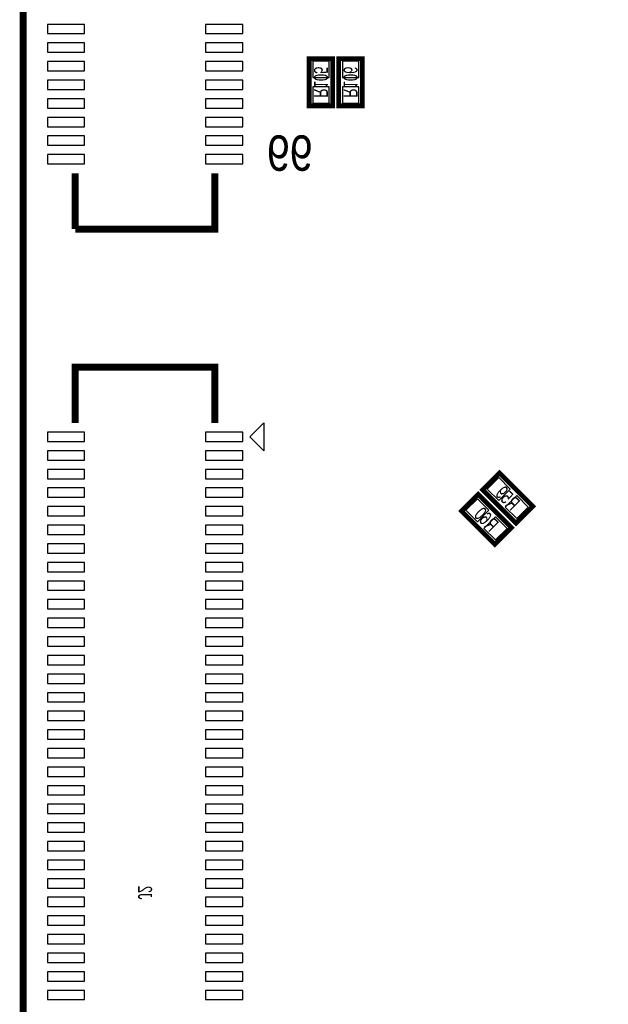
# Model space of a CAD drawing. Extents: x -0.1 to 52.1, y -0.1 to 72.1.
# Tile 2 of 7: x -0.1 to 12.6, y 20.8 to 42. Entities that reach past the tile are written whole.
import ezdxf
from ezdxf.enums import TextEntityAlignment as Align

# ---------------------------------------------------------------- set-up
doc = ezdxf.new("R2010")
doc.units = 0
for name, color, linetype in [('BG_OUTLINE', 12, 'CONTINUOUS'), ('PG_SILKSCREEN_BOTTOM', 150, 'CONTINUOUS'), ('PIN_BOTTOM', 202, 'CONTINUOUS'), ('RD_SILKSCREEN_BOTTOM', 122, 'CONTINUOUS')]:
    doc.layers.add(name, color=color, linetype=linetype)

msp = doc.modelspace()

# ---------------------------------------------------------------- linework, layer by layer
at = {"layer": 'BG_OUTLINE', "const_width": 0.1524}
msp.add_lwpolyline([(48.999902, 72.00011, -0.414214), (51.999896, 69.000116), (51.999896, 2.999994, -0.414214), (48.999902, 0), (2.999994, 0, -0.414214), (0, 2.999994), (0, 69.000116, -0.414214), (2.999994, 72.00011), (48.999902, 72.00011)], format="xyb", dxfattribs=at)
at = {"layer": 'PG_SILKSCREEN_BOTTOM'}
for points, const_width in [([(6.652006, 41.148), (6.652006, 40.132), (6.144006, 40.132), (6.144006, 41.148), (6.652006, 41.148)], 0.1016), ([(7.287006, 41.148), (7.287006, 40.132), (6.779006, 40.132), (6.779006, 41.148), (7.287006, 41.148)], 0.1016), ([(1.11887, 37.483796), (1.11887, 38.683692)], 0.150114), ([(4.119118, 38.683692), (4.119118, 37.483796), (1.11887, 37.483796)], 0.150114), ([(1.11887, 33.316164), (1.11887, 34.51606), (4.119118, 34.51606), (4.119118, 33.316164)], 0.150114), ([(10.231628, 32.237934), (10.94994, 31.519622), (10.590784, 31.160466), (9.872472, 31.878778), (10.231628, 32.237934)], 0.1016), ([(10.133584, 30.703266), (9.415272, 31.421578), (9.774428, 31.780734), (10.49274, 31.062422), (10.133584, 30.703266)], 0.1016)]:
    msp.add_lwpolyline(points, dxfattribs=dict(at, const_width=const_width))
msp.add_lwpolyline([(5.1689, 33.316164), (5.1689, 32.716216), (4.868926, 33.01619)], close=True, dxfattribs=at)
at = {"layer": 'PIN_BOTTOM'}
for points in [[(1.319022, 41.883711), (0.518922, 41.883711), (0.518922, 41.683813), (1.319022, 41.683813)], [(4.719066, 41.883711), (3.918966, 41.883711), (3.918966, 41.683813), (4.719066, 41.683813)], [(1.319022, 41.483661), (0.518922, 41.483661), (0.518922, 41.283763), (1.319022, 41.283763)], [(4.719066, 41.483661), (3.918966, 41.483661), (3.918966, 41.283763), (4.719066, 41.283763)], [(1.319022, 41.083611), (0.518922, 41.083611), (0.518922, 40.883713), (1.319022, 40.883713)], [(4.719066, 41.083611), (3.918966, 41.083611), (3.918966, 40.883713), (4.719066, 40.883713)], [(6.573012, 41.090088), (6.223, 41.090088), (6.223, 40.740076), (6.573012, 40.740076)], [(7.208012, 41.090088), (6.858, 41.090088), (6.858, 40.740076), (7.208012, 40.740076)], [(1.319022, 40.683815), (0.518922, 40.683815), (0.518922, 40.483917), (1.319022, 40.483917)], [(4.719066, 40.683815), (3.918966, 40.683815), (3.918966, 40.483917), (4.719066, 40.483917)], [(6.573012, 40.539924), (6.223, 40.539924), (6.223, 40.189912), (6.573012, 40.189912)], [(7.208012, 40.539924), (6.858, 40.539924), (6.858, 40.189912), (7.208012, 40.189912)], [(1.319022, 40.283765), (0.518922, 40.283765), (0.518922, 40.083867), (1.319022, 40.083867)], [(4.719066, 40.283765), (3.918966, 40.283765), (3.918966, 40.083867), (4.719066, 40.083867)], [(1.319022, 39.883715), (0.518922, 39.883715), (0.518922, 39.683817), (1.319022, 39.683817)], [(4.719066, 39.883715), (3.918966, 39.883715), (3.918966, 39.683817), (4.719066, 39.683817)], [(1.319022, 39.483665), (0.518922, 39.483665), (0.518922, 39.283767), (1.319022, 39.283767)], [(4.719066, 39.483665), (3.918966, 39.483665), (3.918966, 39.283767), (4.719066, 39.283767)], [(1.319022, 39.083615), (0.518922, 39.083615), (0.518922, 38.883717), (1.319022, 38.883717)], [(4.719066, 39.083615), (3.918966, 39.083615), (3.918966, 38.883717), (4.719066, 38.883717)], [(1.319022, 33.116139), (0.518922, 33.116139), (0.518922, 32.916241), (1.319022, 32.916241)], [(4.719066, 33.116139), (3.918966, 33.116139), (3.918966, 32.916241), (4.719066, 32.916241)], [(1.319022, 32.716089), (0.518922, 32.716089), (0.518922, 32.516191), (1.319022, 32.516191)], [(4.719066, 32.716089), (3.918966, 32.716089), (3.918966, 32.516191), (4.719066, 32.516191)], [(1.319022, 32.316039), (0.518922, 32.316039), (0.518922, 32.116141), (1.319022, 32.116141)], [(4.719066, 32.316039), (3.918966, 32.316039), (3.918966, 32.116141), (4.719066, 32.116141)], [(10.216642, 32.14126), (9.969146, 31.893764), (10.216642, 31.646268), (10.464138, 31.893764)], [(1.319022, 31.915989), (0.518922, 31.915989), (0.518922, 31.716091), (1.319022, 31.716091)], [(4.719066, 31.915989), (3.918966, 31.915989), (3.918966, 31.716091), (4.719066, 31.716091)], [(10.60577, 31.752132), (10.358274, 31.504636), (10.60577, 31.25714), (10.853266, 31.504636)], [(9.759442, 31.189068), (10.006938, 31.436564), (9.759442, 31.68406), (9.511946, 31.436564)], [(1.319022, 31.515939), (0.518922, 31.515939), (0.518922, 31.316041), (1.319022, 31.316041)], [(4.719066, 31.515939), (3.918966, 31.515939), (3.918966, 31.316041), (4.719066, 31.316041)], [(10.14857, 30.79994), (10.396066, 31.047436), (10.14857, 31.294932), (9.901074, 31.047436)], [(1.319022, 31.116143), (0.518922, 31.116143), (0.518922, 30.916245), (1.319022, 30.916245)], [(4.719066, 31.116143), (3.918966, 31.116143), (3.918966, 30.916245), (4.719066, 30.916245)], [(1.319022, 30.716093), (0.518922, 30.716093), (0.518922, 30.516195), (1.319022, 30.516195)], [(4.719066, 30.716093), (3.918966, 30.716093), (3.918966, 30.516195), (4.719066, 30.516195)], [(1.319022, 30.316043), (0.518922, 30.316043), (0.518922, 30.116145), (1.319022, 30.116145)], [(4.719066, 30.316043), (3.918966, 30.316043), (3.918966, 30.116145), (4.719066, 30.116145)], [(1.319022, 29.915993), (0.518922, 29.915993), (0.518922, 29.716095), (1.319022, 29.716095)], [(4.719066, 29.915993), (3.918966, 29.915993), (3.918966, 29.716095), (4.719066, 29.716095)], [(1.319022, 29.515943), (0.518922, 29.515943), (0.518922, 29.316045), (1.319022, 29.316045)], [(4.719066, 29.515943), (3.918966, 29.515943), (3.918966, 29.316045), (4.719066, 29.316045)], [(1.319022, 29.116147), (0.518922, 29.116147), (0.518922, 28.916249), (1.319022, 28.916249)], [(4.719066, 29.116147), (3.918966, 29.116147), (3.918966, 28.916249), (4.719066, 28.916249)], [(1.319022, 28.716097), (0.518922, 28.716097), (0.518922, 28.516199), (1.319022, 28.516199)], [(4.719066, 28.716097), (3.918966, 28.716097), (3.918966, 28.516199), (4.719066, 28.516199)], [(1.319022, 28.316047), (0.518922, 28.316047), (0.518922, 28.116149), (1.319022, 28.116149)], [(4.719066, 28.316047), (3.918966, 28.316047), (3.918966, 28.116149), (4.719066, 28.116149)], [(1.319022, 27.915997), (0.518922, 27.915997), (0.518922, 27.716099), (1.319022, 27.716099)], [(4.719066, 27.915997), (3.918966, 27.915997), (3.918966, 27.716099), (4.719066, 27.716099)], [(1.319022, 27.515947), (0.518922, 27.515947), (0.518922, 27.316049), (1.319022, 27.316049)], [(4.719066, 27.515947), (3.918966, 27.515947), (3.918966, 27.316049), (4.719066, 27.316049)], [(1.319022, 27.116151), (0.518922, 27.116151), (0.518922, 26.916253), (1.319022, 26.916253)], [(4.719066, 27.116151), (3.918966, 27.116151), (3.918966, 26.916253), (4.719066, 26.916253)], [(1.319022, 26.716101), (0.518922, 26.716101), (0.518922, 26.516203), (1.319022, 26.516203)], [(4.719066, 26.716101), (3.918966, 26.716101), (3.918966, 26.516203), (4.719066, 26.516203)], [(1.319022, 26.316051), (0.518922, 26.316051), (0.518922, 26.116153), (1.319022, 26.116153)], [(4.719066, 26.316051), (3.918966, 26.316051), (3.918966, 26.116153), (4.719066, 26.116153)], [(1.319022, 25.916001), (0.518922, 25.916001), (0.518922, 25.716103), (1.319022, 25.716103)], [(4.719066, 25.916001), (3.918966, 25.916001), (3.918966, 25.716103), (4.719066, 25.716103)], [(1.319022, 25.515951), (0.518922, 25.515951), (0.518922, 25.316053), (1.319022, 25.316053)], [(4.719066, 25.515951), (3.918966, 25.515951), (3.918966, 25.316053), (4.719066, 25.316053)], [(1.319022, 25.116155), (0.518922, 25.116155), (0.518922, 24.916257), (1.319022, 24.916257)], [(4.719066, 25.116155), (3.918966, 25.116155), (3.918966, 24.916257), (4.719066, 24.916257)], [(1.319022, 24.716105), (0.518922, 24.716105), (0.518922, 24.516207), (1.319022, 24.516207)], [(4.719066, 24.716105), (3.918966, 24.716105), (3.918966, 24.516207), (4.719066, 24.516207)], [(1.319022, 24.316055), (0.518922, 24.316055), (0.518922, 24.116157), (1.319022, 24.116157)], [(4.719066, 24.316055), (3.918966, 24.316055), (3.918966, 24.116157), (4.719066, 24.116157)], [(1.319022, 23.916005), (0.518922, 23.916005), (0.518922, 23.716107), (1.319022, 23.716107)], [(4.719066, 23.916005), (3.918966, 23.916005), (3.918966, 23.716107), (4.719066, 23.716107)], [(1.319022, 23.515955), (0.518922, 23.515955), (0.518922, 23.316057), (1.319022, 23.316057)], [(4.719066, 23.515955), (3.918966, 23.515955), (3.918966, 23.316057), (4.719066, 23.316057)], [(1.319022, 23.116159), (0.518922, 23.116159), (0.518922, 22.916261), (1.319022, 22.916261)], [(4.719066, 23.116159), (3.918966, 23.116159), (3.918966, 22.916261), (4.719066, 22.916261)], [(1.319022, 22.716109), (0.518922, 22.716109), (0.518922, 22.516211), (1.319022, 22.516211)], [(4.719066, 22.716109), (3.918966, 22.716109), (3.918966, 22.516211), (4.719066, 22.516211)], [(1.319022, 22.316059), (0.518922, 22.316059), (0.518922, 22.116161), (1.319022, 22.116161)], [(4.719066, 22.316059), (3.918966, 22.316059), (3.918966, 22.116161), (4.719066, 22.116161)], [(1.319022, 21.916009), (0.518922, 21.916009), (0.518922, 21.716111), (1.319022, 21.716111)], [(4.719066, 21.916009), (3.918966, 21.916009), (3.918966, 21.716111), (4.719066, 21.716111)], [(1.319022, 21.515959), (0.518922, 21.515959), (0.518922, 21.316061), (1.319022, 21.316061)], [(4.719066, 21.515959), (3.918966, 21.515959), (3.918966, 21.316061), (4.719066, 21.316061)], [(1.319022, 21.116163), (0.518922, 21.116163), (0.518922, 20.916265), (1.319022, 20.916265)], [(4.719066, 21.116163), (3.918966, 21.116163), (3.918966, 20.916265), (4.719066, 20.916265)]]:
    msp.add_lwpolyline(points, close=True, dxfattribs=at)

# ---------------------------------------------------------------- texts
at = {"layer": 'PG_SILKSCREEN_BOTTOM', "text_generation_flag": 2, "width": 0.866667}
msp.add_text('99', height=0.762, dxfattribs=at).set_placement((6.220206, 38.735))
at = {"layer": 'RD_SILKSCREEN_BOTTOM', "text_generation_flag": 2, "width": 0.699407}
for s, rotation, p in [('R105', 270, (6.248146, 40.640254)), ('R106', 270, (6.883146, 40.640254)), ('R59', 315, (10.30478, 31.593536)), ('R60', 315, (9.84758, 31.136336)), ('J2', 270, (2.469134, 23.216362))]:
    msp.add_text(s, height=0.299974, rotation=rotation, dxfattribs=at).set_placement(p, align=Align.CENTER)

doc.saveas('drawing.dxf')
